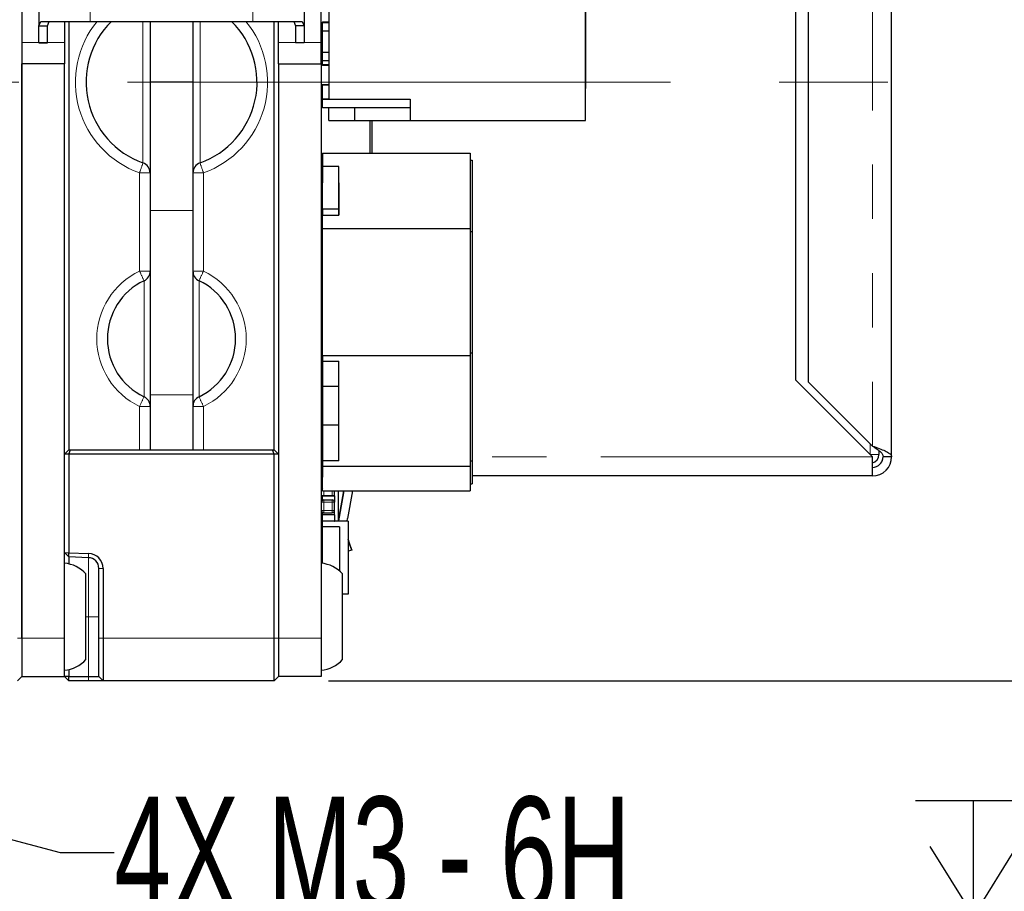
# Model space of a CAD drawing. Header units: millimetres. Extents: x 5 to 274, y 4 to 211.
# Tile 20 of 28: x 135 to 158, y 124 to 144. Entities that reach past the tile are written whole.
import ezdxf

# ---------------------------------------------------------------- set-up
doc = ezdxf.new("R2010")
doc.units = ezdxf.units.MM
doc.linetypes.add('CENTERX2', pattern=[20.32, 12.7, -2.54, 2.54, -2.54])
doc.linetypes.add('PHANTOM', pattern=[12.7, 6.35, -1.27, 1.27, -1.27, 1.27, -1.27])
doc.layers.add('DIMENSIONS', color=8, linetype='Continuous')
doc.styles.add('SLDTEXTSTYLE0', font='TXT', dxfattribs={"width": 0.75})
doc.styles.add('SLDTEXTSTYLE3', font='TXT', dxfattribs={"width": 0.675})
doc.dimstyles.new('SLDDIMSTYLE1', dxfattribs={"dimtxt": 2.645833, "dimasz": 3.302, "dimexe": 0, "dimexo": 0.0625, "dimgap": 0.661458, "dimtad": 0, "dimtih": 1, "dimtoh": 1, "dimdec": 6, "dimrnd": 1e-09, "dimzin": 12, "dimdsep": 46, "dimtxsty": 'SLDTEXTSTYLE0', "dimsah": 1, "dimcen": 0, "dimadec": 0, "dimazin": 3, "dimtfac": 1, "dimtdec": 0, "dimtofl": 0, "dimtmove": 0, "dimatfit": 3, "dimfxl": 1, "dimfrac": 2, "dimtolj": 1, "dimtzin": 12, "dimarcsym": 0})
doc.dimstyles.new('SLDDIMSTYLE3', dxfattribs={"dimtxt": 2.645833, "dimasz": 3.302, "dimexe": 0, "dimexo": 0.0625, "dimgap": 0.661458, "dimtad": 0, "dimtih": 1, "dimtoh": 1, "dimdec": 0, "dimrnd": 1e-09, "dimzin": 12, "dimdsep": 46, "dimtxsty": 'SLDTEXTSTYLE0', "dimsah": 1, "dimcen": 0.09, "dimadec": 0, "dimazin": 3, "dimtfac": 1, "dimtdec": 0, "dimtofl": 0, "dimtmove": 0, "dimatfit": 3, "dimfxl": 1, "dimfrac": 2, "dimtolj": 1, "dimtzin": 12, "dimarcsym": 0})

# ---------------------------------------------------------------- blocks, each defined once
blk = doc.blocks.new('SW_SYMBOL_HOLE_DEPTH')
at = {"layer": 'DIMENSIONS', "color": 0}
for p, q in [((0, 875), (800, 875)), ((400, 875), (400, 75)), ((100, 555), (400, 75)), ((700, 555), (400, 75))]:
    blk.add_line(p, q, dxfattribs=at)
blk = doc.blocks.new('_D_7')
at = {"layer": 'DIMENSIONS'}
for p, q in [((127.72, 126.604), (135.665, 124.475)), ((135.665, 124.475), (136.93, 124.475))]:
    blk.add_line(p, q, dxfattribs=at)
blk.add_solid([(127.72, 126.604), (130.778, 125.258), (131.041, 126.24)], dxfattribs=at)
at = {"layer": 'DIMENSIONS', "xscale": 0.0033796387, "yscale": 0.0033796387, "zscale": 0.0033796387}
blk.add_blockref('SW_SYMBOL_HOLE_DEPTH', (155.667, 122.74), dxfattribs=at)
at = {"layer": 'DIMENSIONS', "attachment_point": 1}
for s, insert, char_height, style in [('4X M3 - 6H', (136.93, 125.784), 2.6458, 'SLDTEXTSTYLE3'), ('3', (160.442, 125.784), 2.646, 'SLDTEXTSTYLE0'), ('MIN', (163.372, 125.784), 2.6458, 'SLDTEXTSTYLE0')]:
    blk.add_mtext(s, dxfattribs=dict(at, insert=insert, char_height=char_height, style=style))
blk = doc.blocks.new('_D_8')
at = {"layer": 'DIMENSIONS'}
for p, q in [((141.941, 156.492), (168.314, 156.492)), ((165.139, 156.492), (165.139, 144.594)), ((165.139, 128.492), (165.139, 140.39)), ((141.941, 128.492), (168.314, 128.492))]:
    blk.add_line(p, q, dxfattribs=at)
for points in [[(165.139, 156.492), (164.631, 153.19), (165.647, 153.19)], [(165.139, 128.492), (165.647, 131.794), (164.631, 131.794)]]:
    blk.add_solid(points, dxfattribs=at)
at = {"layer": 'DIMENSIONS', "insert": (163.184, 143.801), "char_height": 2.6458, "attachment_point": 1, "style": 'SLDTEXTSTYLE0'}
blk.add_mtext('28', dxfattribs=at)

msp = doc.modelspace()

# ---------------------------------------------------------------- linework, layer by layer
at = {"color": 7, "linetype": 'Continuous', "lineweight": 25}
for p, q in [((134.7709541, 155.4920154), (134.7709541, 129.4920154)), ((147.9509568, 141.5921201), (147.9509568, 151.5921201)), ((141.9509568, 151.0921201), (141.9509568, 142.0921201)), ((147.950957, 142.0921203), (147.950957, 151.0921203)), ((147.950957, 150.8421203), (147.950957, 142.3421203)), ((141.7709541, 143.4170154), (141.7709541, 149.6740154)), ((135.1709541, 149.2761886), (135.1709541, 143.8118422)), ((141.3709541, 149.2761886), (141.3709541, 143.8118422)), ((155.1102814, 133.7334289), (155.1102821, 148.4334289)), ((152.860282, 146.7334289), (152.8602815, 135.5334289)), ((153.160282, 146.6834289), (153.1602815, 135.4834289)), ((147.9509569, 142.3421202), (147.9509569, 144.3671202)), ((135.1709541, 143.8118422), (135.2161553, 143.9140154)), ((135.2161553, 143.9140154), (136.3709541, 143.9140154)), ((135.3709541, 143.8118422), (135.4086218, 143.9140154)), ((135.7709541, 143.9140154), (135.7709541, 143.4170154)), ((135.8718345, 143.9140154), (135.8718345, 133.8920154)), ((136.3709541, 143.9140154), (140.1709541, 143.9140154)), ((137.7709541, 143.9140154), (137.7709541, 142.4920154)), ((138.7709541, 143.9140154), (138.7709541, 142.4920154)), ((140.1709541, 143.9140154), (141.3257529, 143.9140154)), ((140.6700737, 133.8920154), (140.6700737, 143.9140154)), ((140.7709541, 143.4170154), (140.7709541, 143.9140154)), ((141.1332864, 143.9140154), (141.1709541, 143.8118422)), ((141.3257529, 143.9140154), (141.3709541, 143.8118422)), ((135.1709541, 143.8118422), (135.3709541, 143.8118422)), ((135.1709541, 143.4140154), (135.1709541, 143.8118422)), ((135.3709541, 143.4140154), (135.3709541, 143.8118422)), ((141.3709541, 143.8118422), (141.1709541, 143.8118422)), ((141.1709541, 143.8118422), (141.1709541, 143.4140154)), ((141.3709541, 143.8118422), (141.3709541, 143.4140154)), ((141.7909588, 143.8819343), (141.7909588, 143.6919343)), ((141.7909588, 143.6919343), (141.8009588, 143.6919343)), ((141.8009588, 143.8919344), (141.9509568, 143.8919344)), ((141.8009588, 143.8919343), (141.8009588, 143.8819343)), ((141.9509568, 143.8919343), (141.8009588, 143.8919343)), ((141.8009588, 143.6919343), (141.9509568, 143.6919343)), ((141.8009588, 143.1921203), (141.8009588, 143.6919343)), ((135.1709541, 143.4140154), (135.3709541, 143.4140154)), ((135.7709541, 143.4170154), (135.7709541, 142.9170154)), ((140.7709541, 142.9170154), (140.7709541, 143.4170154)), ((141.3709541, 143.4140154), (141.1709541, 143.4140154)), ((141.7709541, 142.9170154), (141.7709541, 143.4170154)), ((141.7909588, 143.0919343), (141.7909588, 143.0919344)), ((141.7909588, 143.0919344), (141.8009588, 143.0919344)), ((141.7909588, 143.0919343), (141.7909588, 142.9019343)), ((141.8009588, 143.0919343), (141.7909588, 143.0919343)), ((141.800957, 142.9921203), (141.800957, 143.1921203)), ((141.800957, 143.1921203), (141.950957, 143.1921203)), ((141.800957, 143.1921203), (141.800957, 143.1921203)), ((141.800957, 143.1921203), (141.9509568, 143.1921203)), ((141.950957, 142.9921203), (141.800957, 142.9921203)), ((135.7709541, 142.9170154), (134.7709541, 142.9170154)), ((134.7709541, 129.4920154), (134.7709541, 142.9170154)), ((135.7709541, 129.4920154), (135.7709541, 142.9170154)), ((140.7709541, 142.9170154), (140.7709541, 129.4920154)), ((140.7709541, 142.9170154), (141.7709541, 142.9170154)), ((141.7709541, 142.9170154), (141.7709541, 129.4920154)), ((141.8009588, 142.9019343), (141.8009588, 142.8919343)), ((141.8009588, 142.8919343), (141.9509568, 142.8919343)), ((138.7709541, 142.4920154), (137.7709541, 142.4920154)), ((137.7709541, 142.4920154), (137.7709541, 139.4920154)), ((138.7709541, 142.4920154), (138.7709541, 139.4920154)), ((141.7909588, 142.4221298), (141.7909588, 141.9421298)), ((141.8009588, 142.4221298), (141.7909588, 142.4221298)), ((141.8009588, 142.4321298), (141.9509568, 142.4321298)), ((141.8009588, 142.4221298), (141.8009588, 142.4321298)), ((141.9509568, 142.4321298), (141.8009588, 142.4321298)), ((147.950957, 142.3421203), (147.9509569, 142.3421202)), ((141.8009569, 142.0921202), (141.8009568, 142.0921201)), ((141.8009568, 141.8921201), (141.8009568, 142.0921201)), ((141.8009568, 142.0921201), (141.9509568, 142.0921201)), ((141.9509569, 142.0921202), (141.8009569, 142.0921202)), ((141.9509568, 142.0921201), (143.8509568, 142.0921201)), ((143.8509568, 142.0921201), (143.8509568, 141.5921201)), ((147.9509569, 142.0921202), (147.950957, 142.0921203)), ((147.9509569, 141.5921202), (147.9509569, 142.0921202)), ((141.8009588, 141.9421298), (141.7909588, 141.9421298)), ((143.8509568, 141.8921201), (141.8009568, 141.8921201)), ((141.9509569, 141.5921202), (141.9509569, 141.8921201)), ((142.5509568, 141.8921201), (142.5509568, 141.5921201)), ((141.9509569, 141.5921202), (142.5509569, 141.5921202)), ((142.5509568, 141.5921201), (143.8509568, 141.5921201)), ((142.9102818, 141.5921201), (142.9102818, 140.8322382)), ((142.9602818, 140.8322382), (142.9602818, 141.5921201)), ((143.8509568, 141.5921201), (147.9509568, 141.5921201)), ((147.9509568, 141.5921201), (147.9509569, 141.5921202)), ((155.1102818, 141.4834301), (155.1102818, 141.4834301)), ((155.1102818, 141.4834289), (155.1102818, 141.4834289)), ((141.8009596, 140.8322382), (141.8009595, 140.266795)), ((141.8009596, 140.8322382), (141.8009596, 140.5182234)), ((141.8009596, 140.8322382), (145.2509596, 140.8322381)), ((145.2509596, 140.8322381), (145.2509596, 139.0664745)), ((141.8009595, 139.5223656), (141.8009596, 140.5182234)), ((142.1809596, 140.5182234), (141.8009596, 140.5182234)), ((142.1809595, 139.5223656), (142.1809596, 140.5182234)), ((142.1809596, 139.3804894), (142.1809596, 140.5182234)), ((145.2509595, 140.6713501), (145.3009595, 140.6713501)), ((145.3009595, 140.6713501), (145.3009595, 138.9975492)), ((141.8009595, 140.266795), (141.8009594, 140.1360281)), ((141.8009594, 139.3804895), (141.8009594, 140.1360281)), ((142.1809594, 140.136028), (142.1809594, 139.3804894)), ((137.7709541, 139.4920154), (137.7709541, 135.1829767)), ((138.7709541, 139.4920154), (138.7709541, 135.1829767)), ((141.8009595, 139.5223656), (141.8009595, 139.3804895)), ((142.1809595, 139.5223656), (141.8009595, 139.5223656)), ((141.8009595, 138.3846316), (141.8009596, 139.3804895)), ((141.8009596, 139.0664747), (141.8009596, 139.3804895)), ((141.8009596, 139.3804895), (142.1809596, 139.3804894)), ((142.1809595, 139.3804894), (142.1809595, 139.5223656)), ((141.8009595, 136.1015316), (141.8009596, 139.0664747)), ((141.8009596, 139.0664747), (145.2509596, 139.0664745)), ((145.2509596, 139.0664745), (145.2509595, 136.1015315)), ((145.2509595, 138.9975492), (145.3009595, 138.9975492)), ((145.3009595, 138.9975492), (145.3009595, 136.1572506)), ((155.1102817, 138.8834301), (155.1102817, 138.8834301)), ((155.1102817, 138.8834289), (155.1102817, 138.883429)), ((141.8009594, 136.8063885), (141.8009595, 138.3846316)), ((155.1102816, 137.033429), (155.1102816, 137.0334292)), ((141.8009594, 135.9707646), (141.8009594, 136.8063885)), ((141.8009595, 136.1015316), (141.8009594, 135.9707646)), ((141.8009595, 136.1015316), (145.2509595, 136.1015315)), ((145.2509595, 136.1015315), (145.2509593, 133.5035619)), ((145.3009595, 136.1572506), (145.2509595, 136.1572506)), ((145.3009595, 136.1572506), (145.3009593, 133.6406791)), ((141.8009592, 135.9707646), (141.8009592, 134.7038824)), ((141.8009593, 135.9707646), (141.8009593, 135.3857254)), ((141.8009594, 135.9707646), (142.1809594, 135.9707646)), ((142.1809593, 133.634329), (142.1809594, 135.9707646)), ((142.1809593, 135.3857254), (142.1809593, 135.9707646)), ((141.8009593, 135.3857254), (141.8009592, 134.4699528)), ((141.8009593, 135.3857254), (142.1809593, 135.3857254)), ((142.1809592, 134.4699528), (142.1809593, 135.3857254)), ((152.8602815, 135.5334289), (154.6602814, 133.7334288)), ((152.8602815, 135.5334289), (154.6602814, 133.7334289)), ((152.8602815, 135.5334289), (152.8602815, 135.5334289)), ((153.1602815, 135.4834289), (154.6602815, 133.9834288)), ((155.1102815, 135.3834292), (155.1102815, 135.3834293)), ((137.7709541, 135.1829767), (137.7709541, 133.8920154)), ((138.7709541, 135.1829767), (138.7709541, 133.8920154)), ((145.3009594, 135.0288658), (145.3009594, 135.0288814)), ((141.8009592, 134.7038824), (141.8009592, 134.4699528)), ((141.8009593, 134.2479914), (141.8009593, 134.4699528)), ((141.8009593, 134.4699528), (141.8009593, 133.634329)), ((142.1809593, 134.4699528), (141.8009593, 134.4699528)), ((142.1809593, 133.634329), (142.1809593, 134.4699528)), ((141.8009593, 134.2479914), (141.8009592, 133.2521336)), ((141.8009593, 134.0834304), (141.7709541, 134.0834304)), ((141.7709541, 134.0834298), (141.8009593, 134.0834297)), ((135.7709541, 133.7920154), (135.8709541, 133.8920154)), ((135.8709541, 133.7920154), (135.7709541, 133.7920154)), ((135.7709541, 131.495697), (135.7709541, 133.7920154)), ((135.8709541, 133.8920154), (135.9123754, 133.8920154)), ((135.8709541, 133.7920154), (135.9123754, 133.8920154)), ((140.6709541, 133.7920154), (135.8709541, 133.7920154)), ((135.8709541, 133.7920154), (135.8709541, 131.4885843)), ((135.9123754, 133.8920154), (140.6295327, 133.8920154)), ((140.6709541, 133.7920154), (140.6295327, 133.8920154)), ((140.6295327, 133.8920154), (140.6709541, 133.8920154)), ((140.7709541, 133.7920154), (140.6709541, 133.8920154)), ((140.7709541, 133.7920154), (140.6709541, 133.7920154)), ((140.6709541, 129.4920154), (140.6709541, 133.7920154)), ((140.7709541, 133.7920154), (140.7709541, 129.4920154)), ((141.7809594, 133.3619279), (141.7809594, 133.8619279)), ((154.8102814, 133.8792633), (154.8102814, 133.7834289)), ((141.790959, 133.622097), (141.790959, 133.482097)), ((141.8009593, 133.634329), (141.8009593, 133.503562)), ((142.1809593, 133.634329), (141.8009593, 133.634329)), ((145.2509593, 133.6406791), (145.3009593, 133.6406791)), ((145.3009593, 133.6406791), (145.3009592, 133.0990067)), ((154.6602814, 133.2834289), (154.6602814, 133.7334288)), ((154.8602814, 133.5834293), (154.8602814, 133.5834297)), ((155.1102814, 133.7334289), (154.9102814, 133.7334289)), ((141.790959, 133.482097), (141.800959, 133.482097)), ((141.8009592, 132.9381188), (141.8009593, 133.503562)), ((145.2509593, 133.5035619), (141.8009593, 133.503562)), ((145.2509593, 133.5035619), (145.2509592, 132.9381187)), ((141.790959, 133.182097), (141.790959, 133.042097)), ((141.800959, 133.182097), (141.790959, 133.182097)), ((141.790959, 133.182097), (141.800959, 133.182097)), ((141.8009592, 132.9381188), (141.8009592, 133.2521336)), ((145.2509592, 133.0990067), (145.3009592, 133.0990067)), ((154.6602814, 133.2834289), (145.3009592, 133.2834293)), ((141.7809594, 132.7620882), (141.7809594, 132.9620882)), ((141.8009592, 132.9381188), (145.2509592, 132.9381187)), ((142.0809594, 132.8220956), (142.0809594, 132.9381188)), ((142.1702814, 132.9381188), (142.1702814, 132.2230919)), ((142.2993938, 132.9381188), (142.1909092, 132.3228723)), ((142.1909092, 132.3228729), (142.2993937, 132.9381188)), ((142.5024791, 132.9381188), (142.3878707, 132.2881426)), ((141.7809594, 132.4720872), (141.7809594, 132.6720872)), ((141.790959, 132.8120956), (141.790959, 132.7020868)), ((142.080959, 132.8220956), (141.800959, 132.8220956)), ((141.800959, 132.8220956), (141.800959, 132.8120956)), ((141.8309594, 132.7220873), (142.0309594, 132.7220873)), ((142.080959, 132.8220956), (142.080959, 132.8120956)), ((142.080959, 132.6720956), (142.090959, 132.6720956)), ((142.080959, 132.3720956), (142.080959, 132.6720956)), ((142.0809594, 132.4720872), (142.0809594, 132.6720872)), ((142.090959, 132.6720956), (142.090959, 132.8120956)), ((141.800959, 132.4320875), (141.800959, 132.3720956)), ((141.8309594, 132.4220872), (142.0309594, 132.4220872)), ((141.790959, 132.3720956), (141.790959, 132.2320956)), ((141.800959, 132.3720956), (141.790959, 132.3720956)), ((141.790959, 132.3720956), (141.800959, 132.3720956)), ((142.080959, 132.3720956), (141.800959, 132.3720956)), ((141.800959, 132.2230919), (141.800959, 132.2320956)), ((142.4009582, 132.2230919), (141.8009594, 132.2230919)), ((141.8009594, 132.0930944), (141.8009594, 132.2230919)), ((142.090959, 132.3720956), (142.080959, 132.3720956)), ((142.080959, 132.3720956), (142.090959, 132.3720956)), ((142.080959, 132.2230919), (142.080959, 132.2320956)), ((142.090959, 132.2320956), (142.090959, 132.3720956)), ((142.3782302, 132.2230919), (142.3878707, 132.2881426)), ((142.4009582, 132.2230919), (142.4009582, 130.5230927)), ((141.8009594, 131.2389483), (141.8009594, 132.0930944)), ((142.2009586, 132.0930944), (141.8009594, 132.0930944)), ((142.2009586, 132.0930944), (142.2009586, 131.0612403)), ((135.7709541, 131.495697), (135.8709541, 131.4885843)), ((135.8708932, 131.3885254), (135.7709541, 131.495697)), ((135.8708932, 131.3885254), (135.8709541, 131.4885843)), ((135.8709541, 131.4885843), (136.3331689, 131.4724434)), ((142.4847173, 131.5520002), (142.4009582, 131.5215143)), ((142.4847173, 131.5520008), (142.4420089, 131.6693413)), ((142.4420089, 131.6693406), (142.4847173, 131.5520002)), ((142.4847173, 131.5520002), (142.4847173, 131.5520008)), ((136.329679, 131.3725043), (135.8708932, 131.3885254)), ((135.8708932, 131.3885254), (135.8708932, 131.2269949)), ((136.5709541, 129.4920154), (136.5709541, 131.1226566)), ((136.6709541, 131.1226566), (136.6709541, 129.4920154)), ((136.2709541, 130.4267389), (136.2709541, 130.9920154)), ((142.2709541, 130.7993516), (142.2709541, 130.9920154)), ((142.2709541, 128.9920154), (142.2709541, 130.7993516)), ((136.2709541, 128.9920154), (136.2709541, 130.4267389)), ((142.4009582, 130.5230927), (142.2709541, 130.5230927)), ((134.7709541, 129.4920154), (134.7709541, 128.5920154)), ((135.7709541, 128.5920154), (135.7709541, 129.4920154)), ((136.5709541, 128.5920154), (136.5709541, 129.4920154)), ((136.6709541, 129.4920154), (136.6709541, 128.4920154)), ((140.6709541, 128.4920154), (140.6709541, 129.4920154)), ((140.7709541, 129.4920154), (140.7709541, 128.5920154)), ((141.7709541, 129.4920154), (141.7709541, 128.5920154)), ((135.8708932, 128.7570359), (135.8708932, 128.5920154)), ((134.6709541, 128.4920154), (134.7709541, 128.5920154)), ((134.7709541, 128.5920154), (135.7709541, 128.5920154)), ((135.8708932, 128.5920154), (135.7709541, 128.5920154)), ((135.8709541, 128.4920154), (135.7709541, 128.5920154)), ((135.8708932, 128.5920154), (136.329679, 128.5920154)), ((135.8709541, 128.4920154), (135.8708932, 128.5920154)), ((136.3331689, 128.4920154), (135.8709541, 128.4920154)), ((136.329679, 128.5920154), (136.5709541, 128.5920154)), ((136.6709541, 128.4920154), (136.3331689, 128.4920154)), ((136.6709541, 128.4920154), (136.5709541, 128.5920154)), ((140.6709541, 128.4920154), (136.6709541, 128.4920154)), ((140.7709541, 128.5920154), (140.6709541, 128.4920154)), ((141.7709541, 128.5920154), (140.7709541, 128.5920154))]:
    msp.add_line(p, q, dxfattribs=at)
at = {"color": 8, "linetype": 'PHANTOM', "lineweight": 18}
for p, q in [((136.3709541, 149.1740154), (136.3709541, 143.9140154)), ((140.1709541, 149.1740154), (140.1709541, 143.9140154)), ((154.6602821, 148.1834288), (154.6602815, 133.9834288)), ((137.6042874, 140.6063973), (137.6042874, 143.9140154)), ((138.9376208, 143.9140154), (138.9376208, 140.6063973)), ((141.8009588, 143.8819343), (141.7909588, 143.8819343)), ((141.8009588, 143.6919343), (141.8009588, 143.8819343)), ((141.8009588, 143.8819343), (141.9509568, 143.8819343)), ((135.7709541, 143.4170154), (134.7709541, 143.4170154)), ((140.7709541, 143.4170154), (141.7709541, 143.4170154)), ((141.8009588, 142.9019343), (141.8009588, 142.9921203)), ((141.7909588, 142.9019343), (141.8009588, 142.9019343)), ((141.9509568, 142.9019343), (141.8009588, 142.9019343)), ((141.8009588, 142.0921202), (141.8009588, 142.4221298)), ((141.8009588, 142.4221298), (141.9509568, 142.4221298)), ((137.7709541, 140.370695), (137.5231357, 140.370695)), ((137.5231357, 138.0731542), (137.5231357, 140.370695)), ((139.0187725, 140.370695), (138.7709541, 140.370695)), ((139.0187725, 140.370695), (139.0187725, 138.0731542)), ((138.7709541, 139.4920154), (137.7709541, 139.4920154)), ((137.5231357, 138.0731542), (137.7709541, 138.0731542)), ((138.7709541, 138.0731542), (139.0187725, 138.0731542)), ((137.6280969, 135.1367535), (137.6280969, 137.8472772)), ((138.9138112, 137.8472772), (138.9138112, 135.1367535)), ((138.7709541, 135.1829767), (137.7709541, 135.1829767)), ((137.5231357, 133.8920154), (137.5231357, 134.9108766)), ((137.7709541, 134.9108766), (137.5231357, 134.9108766)), ((139.0187725, 134.9108766), (138.7709541, 134.9108766)), ((139.0187725, 134.9108766), (139.0187725, 133.8920154)), ((154.6102815, 134.0334288), (154.6102814, 133.7834289)), ((141.8009592, 133.8619279), (141.7809594, 133.8619279)), ((154.6102814, 133.7834289), (154.8102814, 133.7834289)), ((141.800959, 133.622097), (141.790959, 133.622097)), ((154.6602814, 133.7334288), (145.3009593, 133.7334293)), ((141.7809594, 133.3619279), (141.800959, 133.3619279)), ((141.8009592, 132.9620882), (141.7809594, 132.9620882)), ((141.790959, 133.042097), (141.800959, 133.042097)), ((141.8309594, 132.8220956), (141.8309594, 132.9381188)), ((142.0309594, 132.9381188), (142.0309594, 132.8220956)), ((141.7809594, 132.7620882), (141.790959, 132.7620882)), ((141.8309594, 132.6720872), (141.7809594, 132.6720872)), ((141.800959, 132.8120956), (141.790959, 132.8120956)), ((141.800959, 132.8120956), (141.800959, 132.712087)), ((142.080959, 132.8120956), (141.800959, 132.8120956)), ((142.0309594, 132.7220872), (141.8309594, 132.7220872)), ((141.8309594, 132.6720872), (141.8309594, 132.7220872)), ((141.8309594, 132.6720872), (142.0309594, 132.6720872)), ((141.8309594, 132.4720872), (141.8309594, 132.6720872)), ((142.0309594, 132.6720872), (142.0309594, 132.7220872)), ((142.0809594, 132.6720872), (142.0309594, 132.6720872)), ((142.0309594, 132.6720872), (142.0309594, 132.4720872)), ((142.080959, 132.8120956), (142.080959, 132.6720956)), ((142.090959, 132.8120956), (142.080959, 132.8120956)), ((141.7809594, 132.4720872), (141.8309594, 132.4720872)), ((142.0309594, 132.4720872), (141.8309594, 132.4720872)), ((141.8309594, 132.4220872), (141.8309594, 132.4720872)), ((142.0309594, 132.4720872), (142.0809594, 132.4720872)), ((142.0309594, 132.4220872), (142.0309594, 132.4720872)), ((141.790959, 132.2320956), (141.800959, 132.2320956)), ((141.800959, 132.2320956), (141.800959, 132.3720956)), ((141.800959, 132.2320956), (142.080959, 132.2320956)), ((142.080959, 132.2320956), (142.080959, 132.3720956)), ((142.080959, 132.2320956), (142.090959, 132.2320956)), ((142.1909092, 132.3228723), (142.1909092, 132.3228729)), ((141.8009594, 131.9084297), (141.7709541, 131.9084298)), ((136.329679, 131.3725043), (136.3331689, 131.4724434)), ((142.4420089, 131.6693413), (142.4420089, 131.6693406)), ((136.329679, 129.9920154), (136.329679, 131.3725043)), ((136.6709541, 131.1226566), (136.5709541, 131.1226566)), ((136.329679, 129.9920154), (136.2709541, 129.9920154)), ((136.329679, 129.9920154), (136.5709541, 129.9920154)), ((136.329679, 128.5920154), (136.329679, 129.9920154)), ((134.6709541, 129.4920154), (134.7709541, 129.4920154)), ((134.7709541, 129.4920154), (135.7709541, 129.4920154)), ((136.6709541, 129.4920154), (136.5709541, 129.4920154)), ((136.6709541, 129.4920154), (140.6709541, 129.4920154)), ((140.6709541, 129.4920154), (140.7709541, 129.4920154)), ((141.7709541, 129.4920154), (140.7709541, 129.4920154)), ((136.3331689, 128.4920154), (136.329679, 128.5920154))]:
    msp.add_line(p, q, dxfattribs=at)
at = {"color": 7, "linetype": 'CENTERX2', "lineweight": 18}
msp.add_line((116.9209541, 142.4920154), (157.3890245, 142.4920154), dxfattribs=at)
at = {"color": 7, "linetype": 'Continuous', "lineweight": 25, "flags": 128}
for points in [[(142.1909092, 132.3228729), (142.1779612, 132.2321791), (142.1769959, 132.2230919)], [(142.176996, 132.2230919), (142.1779612, 132.2321785), (142.1909092, 132.3228723)], [(142.4009582, 131.8074003), (142.4175802, 131.7439706), (142.4420089, 131.6693413)], [(142.4420089, 131.6693406), (142.4175802, 131.74397), (142.4009582, 131.8073997)]]:
    msp.add_lwpolyline(points, dxfattribs=at)
at = {"color": 8, "linetype": 'PHANTOM', "lineweight": 18}
for centre, radius, start, end in [((138.2731357, 142.4920154), 2.25, 140.80216647, 250.52877937), ((138.2687725, 142.4920154), 2.25, 289.47122063, 39.19783353), ((130.4083405, 142.9521225), 7.5686246, 340.05794886, 341.94513594), ((146.1335676, 142.9521225), 7.5686246, 198.05486406, 199.94205114), ((138.2731357, 136.4920154), 1.75, 115.37693353, 244.62306647), ((130.4223527, 134.6362147), 7.8888321, 24.01896618, 25.82803166), ((146.1195554, 134.6362147), 7.8888321, 154.17196834, 155.98103382), ((138.2687725, 136.4920154), 1.75, 295.37693353, 64.62306647), ((130.4223527, 138.3478161), 7.8888321, 334.17196834, 335.98103382), ((146.1195554, 138.3478161), 7.8888321, 204.01896618, 205.82803166)]:
    msp.add_arc(centre, radius, start, end, dxfattribs=at)
at = {"color": 7, "linetype": 'Continuous', "lineweight": 25}
for centre, radius, start, end in [((138.2709541, 142.4920154), 2, 134.68366357, 250.52877937), ((138.2709541, 142.4920154), 2, 289.47122063, 45.31633643), ((141.8009588, 143.8819344), 0.01, 90, 180), ((141.8009588, 143.8819343), 0.01, 90, 180), ((141.8009588, 142.9019343), 0.01, 180, 270), ((141.8009588, 142.4221298), 0.01, 90, 180), ((141.8009588, 142.4221298), 0.01, 90, 180), ((141.8009588, 141.9421298), 0.01, 180, 270), ((137.5209541, 140.370695), 0.25, 0, 70.52877937), ((139.0209541, 140.370695), 0.25, 109.47122063, 180), ((137.5209541, 138.0731542), 0.25, 295.37693353, 0), ((139.0209541, 138.0731542), 0.25, 180, 244.62306647), ((138.2709541, 136.4920154), 1.5, 115.37693353, 244.62306647), ((138.2709541, 136.4920154), 1.5, 295.37693353, 64.62306647), ((137.5209541, 134.9108766), 0.25, 0, 64.62306647), ((139.0209541, 134.9108766), 0.25, 115.37693353, 180), ((141.8309594, 133.8619279), 0.05, 126.87017392, 180.0000025), ((141.8309594, 133.8619279), 0.05, 126.8701614, 179.9999975), ((154.6102814, 133.7834289), 0.2, 284.47750968, 359.9999975), ((141.800959, 133.622097), 0.01, 90, 180), ((141.800959, 133.622097), 0.01, 90, 180), ((154.6602814, 133.7334302), 0.25, 269.9999975, 359.9999975), ((154.6602814, 133.7334289), 0.25, 269.9999975, 359.9999975), ((154.6602814, 133.7334289), 0.45, 269.9999975, 359.9999975), ((154.6602814, 133.7334297), 0.25, 323.13009985, 359.9999975), ((154.6602814, 133.7334293), 0.25, 323.13009985, 359.9999975), ((141.8309594, 133.3619279), 0.05, 179.9999975, 233.12953335), ((141.8309594, 133.3619279), 0.05, 179.9999975, 233.12954587), ((141.8309594, 132.9620882), 0.05, 126.87021451, 180.0000025), ((141.800959, 133.042097), 0.01, 180, 270), ((141.8309594, 132.7620882), 0.05, 180.0000025, 216.86913897), ((141.8309594, 132.6720873), 0.05, 90.0000025, 180.0000025), ((141.8309594, 132.6720872), 0.05, 90.0000025, 180.0000025), ((141.800959, 132.8120956), 0.01, 90, 180), ((141.800959, 132.8120956), 0.01, 90, 180), ((142.0309594, 132.6720873), 0.05, 0.0000025, 90.0000025), ((142.0309594, 132.6720872), 0.05, 0.0000025, 90.0000025), ((142.080959, 132.8120956), 0.01, 0, 90), ((142.080959, 132.8120956), 0.01, 0, 90), ((141.8309594, 132.4720872), 0.05, 180.0000025, 270.0000025), ((142.0309594, 132.4720872), 0.05, 270.0000025, 0.0000025), ((141.800959, 132.2320956), 0.01, 180, 270), ((142.080959, 132.2320956), 0.01, 295.79228711, 0), ((136.3209541, 131.1226566), 0.35, 0, 88), ((135.7097066, 130.4945204), 0.75, 41.55407748, 85.31582017), ((136.3209541, 131.1226566), 0.25, 0, 88), ((141.7097066, 130.4945204), 0.75, 41.55407748, 85.31582017), ((135.7097066, 129.4895104), 0.75, 274.68417983, 318.44592252), ((141.7097066, 129.4895104), 0.75, 274.68417983, 318.44592252)]:
    msp.add_arc(centre, radius, start, end, dxfattribs=at)
for points, knots in [([(145.3009594, 138.4375612), (145.3009594, 138.4382067), (145.3009594, 138.4393551), (145.3009594, 138.4358525), (145.3009594, 138.4141944), (145.3009594, 138.3932942), (145.3009594, 138.3793481)], [0, 0, 0, 0, 0.1401693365, 0.2493849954, 0.4991360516, 1, 1, 1, 1]), ([(145.3009594, 138.3793481), (145.3009594, 138.362245), (145.3009594, 138.3429345), (145.3009594, 138.3163961), (145.3009594, 138.3108851), (145.3009594, 138.305874), (145.3009594, 138.3001215), (145.3009594, 138.2911649), (145.3009594, 138.2888527), (145.3009594, 138.2870524)], [0, 0, 0, 0, 0.4988367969, 0.5632177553, 0.5919864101, 0.6200337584, 0.6791032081, 0.7501276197, 1, 1, 1, 1]), ([(145.3009593, 137.648986), (145.3009593, 137.6496315), (145.3009593, 137.6507799), (145.3009593, 137.6472773), (145.3009593, 137.6256192), (145.3009593, 137.604719), (145.3009593, 137.5907729)], [0, 0, 0, 0, 0.1401693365, 0.2493849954, 0.4991360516, 1, 1, 1, 1]), ([(145.3009593, 137.5907729), (145.3009593, 137.5736698), (145.3009593, 137.5543593), (145.3009593, 137.5278209), (145.3009593, 137.5223099), (145.3009593, 137.5172988), (145.3009593, 137.5115463), (145.3009593, 137.5025897), (145.3009593, 137.5002775), (145.3009593, 137.4984772)], [0, 0, 0, 0, 0.4988367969, 0.5632177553, 0.59198641, 0.6200337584, 0.6791032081, 0.7501276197, 1, 1, 1, 1]), ([(145.3009593, 136.8604108), (145.3009593, 136.8610563), (145.3009593, 136.8622047), (145.3009593, 136.8587021), (145.3009593, 136.837044), (145.3009593, 136.8161438), (145.3009593, 136.8021977)], [0, 0, 0, 0, 0.14016933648, 0.24938499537, 0.49913605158, 1, 1, 1, 1]), ([(145.3009593, 136.8021977), (145.3009593, 136.7850946), (145.3009593, 136.7657841), (145.3009593, 136.7392457), (145.3009593, 136.7337347), (145.3009593, 136.7287236), (145.3009593, 136.7229711), (145.3009593, 136.7140145), (145.3009593, 136.7117023), (145.3009593, 136.709902)], [0, 0, 0, 0, 0.4988367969, 0.5632177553, 0.59198641, 0.6200337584, 0.6791032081, 0.7501276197, 1, 1, 1, 1]), ([(154.6602815, 133.9834289), (154.6904279, 133.9642559), (154.7539358, 133.9238651), (154.8370293, 133.8621807), (154.8981554, 133.7980336), (154.9062125, 133.7551071), (154.9102814, 133.7334289)], [0, 0, 0, 0, 0.2302690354, 0.4850961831, 0.7399690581, 1, 1, 1, 1]), ([(154.6602815, 133.9834288), (154.7139549, 133.9644368), (154.8213116, 133.9264492), (154.9621011, 133.8694953), (155.0640048, 133.8125158), (155.106246, 133.7670818), (155.1093978, 133.7407977), (155.1102814, 133.7334289)], [0, 0, 0, 0, 0.2277799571, 0.4556010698, 0.6834144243, 0.9112447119, 1, 1, 1, 1])]:
    msp.add_open_spline(points, degree=3, knots=knots, dxfattribs=at)

# ---------------------------------------------------------------- dimensions: what is measured, and where the dimension line sits
at = {"layer": 'DIMENSIONS'}
dim = msp.add_linear_dim(base=(165.138838, 128.4920154), p1=(140.6709541, 156.4920154), p2=(140.6709541, 128.4920154), angle=90, dimstyle='SLDDIMSTYLE3', dxfattribs=at)
dim.commit()
dim.dimension.update_dxf_attribs({"geometry": '_D_8', "text_midpoint": (165.138838, 142.4920154), "dimtype": 160})
dim = msp.add_diameter_dim_2p(p1=(124.8220653, 127.380244), p2=(127.7198428, 126.6037868), text='4X M3 - 6H {\\fGDT;x} 3\\P', dimstyle='SLDDIMSTYLE1', override={"dimpost": '<>'}, dxfattribs=at)
dim.commit()
dim.dimension.update_dxf_attribs({"geometry": '_D_7', "text_midpoint": (153.4697081, 124.474862), "dimtype": 163})

doc.saveas('drawing.dxf')
